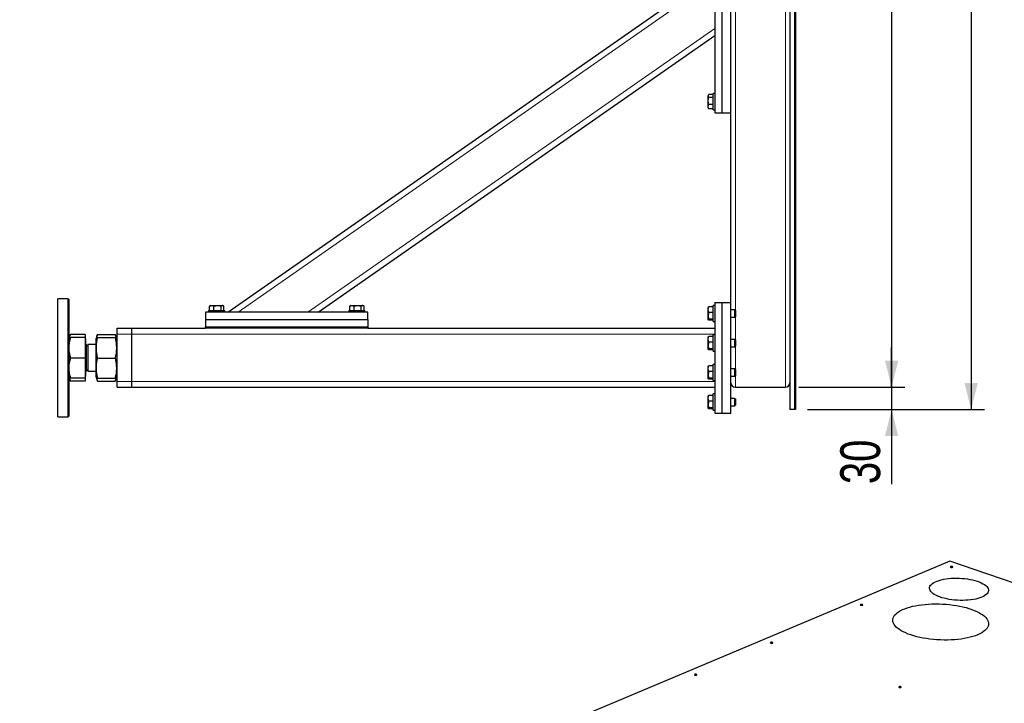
# Model space of a CAD drawing. Header units: millimetres. Extents: x 5 to 589, y 5 to 415.
# Tile 32 of 57: x 234 to 308, y 172 to 224. Entities that reach past the tile are written whole.
import ezdxf

# ---------------------------------------------------------------- set-up
doc = ezdxf.new("R2010")
doc.units = ezdxf.units.MM
doc.layers.add('COTES', color=1, linetype='Continuous')
doc.layers.add('TRAIT-FORT', color=4, linetype='Continuous', lineweight=25)
doc.styles.add('SLDTEXTSTYLE0', font='TXT', dxfattribs={"width": 0.75})
doc.dimstyles.new('SLDDIMSTYLE0', dxfattribs={"dimtxt": 3, "dimasz": 2, "dimexe": 0, "dimexo": 0.0625, "dimgap": 0.75, "dimtad": 1, "dimdec": 0, "dimlfac": 18, "dimrnd": 1e-09, "dimzin": 12, "dimdsep": 46, "dimtxsty": 'SLDTEXTSTYLE0', "dimsah": 1, "dimcen": 0.09, "dimadec": 0, "dimazin": 3, "dimtfac": 1, "dimtdec": 0, "dimtofl": 0, "dimtmove": 0, "dimatfit": 3, "dimfxl": 1, "dimfrac": 2, "dimtolj": 1, "dimtzin": 12, "dimarcsym": 0})
doc.dimstyles.new('SLDDIMSTYLE5', dxfattribs={"dimtxt": 3, "dimasz": 2, "dimexe": 0, "dimexo": 0.0625, "dimgap": 0.75, "dimtad": 1, "dimdec": 0, "dimlfac": 18, "dimrnd": 1e-09, "dimzin": 12, "dimdsep": 46, "dimtxsty": 'SLDTEXTSTYLE0', "dimsah": 1, "dimcen": 0.09, "dimadec": 0, "dimazin": 3, "dimtfac": 1, "dimtdec": 0, "dimtmove": 0, "dimatfit": 0, "dimfxl": 1, "dimfrac": 2, "dimtolj": 1, "dimtzin": 12, "dimarcsym": 0})

# ---------------------------------------------------------------- blocks, each defined once
blk = doc.blocks.new('_D_34')
at = {"layer": 'COTES', "color": 1, "transparency": 16777216}
for p, q in [((293.287, 304.793), (306.512, 304.793)), ((305.512, 304.793), (305.512, 194.237)), ((293.287, 194.237), (306.512, 194.237))]:
    blk.add_line(p, q, dxfattribs=at)
for points in [[(305.512, 304.793), (305.012, 302.793), (306.012, 302.793)], [(305.512, 194.237), (306.012, 196.237), (305.012, 196.237)]]:
    blk.add_solid(points, dxfattribs=at)
at = {"layer": 'COTES', "color": 1, "transparency": 16777216, "char_height": 3, "attachment_point": 1, "rotation": 90, "style": 'SLDTEXTSTYLE0'}
for s, insert in [('Toles', (301.645, 249.88)), ('1990', (301.645, 239.888))]:
    blk.add_mtext(s, dxfattribs=dict(at, insert=insert))
blk = doc.blocks.new('_D_35')
at = {"layer": 'COTES', "color": 1, "transparency": 16777216}
for p, q in [((292.537, 303.126), (300.526, 303.126)), ((299.526, 303.126), (299.526, 195.904)), ((292.537, 195.904), (300.526, 195.904))]:
    blk.add_line(p, q, dxfattribs=at)
for points in [[(299.526, 303.126), (299.026, 301.126), (300.026, 301.126)], [(299.526, 195.904), (300.026, 197.904), (299.026, 197.904)]]:
    blk.add_solid(points, dxfattribs=at)
at = {"layer": 'COTES', "color": 1, "transparency": 16777216, "char_height": 3, "attachment_point": 1, "rotation": 90, "style": 'SLDTEXTSTYLE0'}
for s, insert in [('Cadre', (295.659, 248.255)), ('1930', (295.659, 238.263))]:
    blk.add_mtext(s, dxfattribs=dict(at, insert=insert))
blk = doc.blocks.new('_D_36')
at = {"layer": 'COTES', "color": 1, "transparency": 16777216}
for p, q in [((299.526, 195.904), (299.526, 198.904)), ((292.537, 195.904), (300.526, 195.904)), ((299.526, 195.904), (299.526, 194.237)), ((293.204, 194.237), (300.526, 194.237)), ((299.526, 194.237), (299.526, 188.614))]:
    blk.add_line(p, q, dxfattribs=at)
for points in [[(299.526, 195.904), (300.026, 197.904), (299.026, 197.904)], [(299.526, 194.237), (299.026, 192.237), (300.026, 192.237)]]:
    blk.add_solid(points, dxfattribs=at)
at = {"layer": 'COTES', "color": 1, "transparency": 16777216, "insert": (295.659, 188.614), "char_height": 3, "attachment_point": 1, "rotation": 90, "style": 'SLDTEXTSTYLE0'}
blk.add_mtext('30', dxfattribs=at)

msp = doc.modelspace()

# ---------------------------------------------------------------- linework, layer by layer
at = {"color": 8, "linetype": 'Continuous', "lineweight": 18}
for p, q in [((291.537, 195.904), (291.537, 303.126)), ((287.759, 201.698), (287.759, 257.887)), ((250.314, 201.571), (286.204, 226.584)), ((255.561, 201.571), (286.204, 222.928)), ((287.759, 199.476), (287.759, 201.221)), ((241.204, 199.904), (242.315, 199.904)), ((242.315, 199.904), (286.204, 199.904)), ((287.759, 197.254), (287.759, 198.998)), ((287.759, 195.904), (287.759, 196.776)), ((241.204, 196.348), (242.315, 196.348)), ((242.315, 196.348), (286.204, 196.348))]:
    msp.add_line(p, q, dxfattribs=at)
at = {"layer": 'TRAIT-FORT', "color": 4, "linetype": 'Continuous', "lineweight": 25}
for p, q in [((292.204, 304.793), (292.204, 194.237)), ((292.287, 304.793), (292.287, 194.237)), ((291.871, 261.459), (291.871, 194.237)), ((292.204, 261.459), (292.204, 194.237)), ((286.204, 228.793), (286.204, 216.571)), ((286.759, 216.571), (286.759, 228.793)), ((287.426, 216.571), (287.426, 228.793)), ((249.537, 201.571), (286.204, 227.126)), ((256.338, 201.571), (286.204, 222.386)), ((286.204, 218.015), (286.093, 218.015)), ((286.093, 216.793), (286.093, 218.015)), ((285.741, 217.918), (285.704, 217.852)), ((285.704, 216.955), (285.704, 217.852)), ((286.093, 217.945), (285.76, 217.945)), ((286.093, 217.733), (285.76, 217.733)), ((285.704, 216.955), (285.741, 216.89)), ((285.76, 216.863), (285.743, 216.891)), ((286.093, 217.192), (285.76, 217.192)), ((286.093, 216.863), (285.76, 216.863)), ((286.093, 216.793), (286.204, 216.793)), ((286.204, 216.571), (286.759, 216.571)), ((286.759, 216.571), (287.426, 216.571)), ((287.426, 202.293), (287.426, 216.571)), ((237.509, 202.571), (236.732, 202.571)), ((236.732, 193.682), (236.732, 202.571)), ((237.565, 202.515), (237.509, 202.571)), ((237.509, 199.981), (237.509, 202.571)), ((237.565, 202.515), (237.565, 199.958)), ((248.093, 201.682), (248.093, 201.571)), ((248.093, 201.682), (249.315, 201.682)), ((248.163, 202.015), (248.191, 202.031)), ((248.163, 201.682), (248.163, 202.015)), ((248.255, 202.071), (248.19, 202.033)), ((248.255, 202.071), (249.152, 202.071)), ((248.492, 201.682), (248.492, 202.015)), ((249.033, 201.682), (249.033, 202.015)), ((249.218, 202.033), (249.152, 202.071)), ((249.245, 201.682), (249.245, 202.015)), ((249.315, 201.571), (249.315, 201.682)), ((258.648, 201.682), (258.648, 201.571)), ((258.648, 201.682), (259.871, 201.682)), ((258.718, 202.015), (258.747, 202.031)), ((258.718, 201.682), (258.718, 202.015)), ((258.811, 202.071), (258.746, 202.033)), ((258.811, 202.071), (259.708, 202.071)), ((259.047, 201.682), (259.047, 202.015)), ((259.588, 201.682), (259.588, 202.015)), ((259.773, 202.033), (259.708, 202.071)), ((259.801, 201.682), (259.801, 202.015)), ((259.871, 201.571), (259.871, 201.682)), ((285.72, 201.935), (285.704, 201.908)), ((285.704, 201.011), (285.704, 201.908)), ((286.093, 201.962), (285.76, 201.962)), ((286.204, 202.071), (286.093, 202.071)), ((286.093, 202.024), (286.093, 202.071)), ((286.093, 200.848), (286.093, 202.024)), ((286.204, 202.293), (286.759, 202.293)), ((286.204, 202.293), (286.204, 193.959)), ((286.759, 193.959), (286.759, 202.293)), ((286.759, 202.293), (287.426, 202.293)), ((287.426, 193.959), (287.426, 202.293)), ((287.721, 201.737), (287.426, 201.737)), ((287.759, 201.698), (287.721, 201.737)), ((287.721, 201.182), (287.721, 201.737)), ((287.759, 201.698), (287.759, 201.221)), ((260.093, 201.571), (247.871, 201.571)), ((247.871, 201.571), (247.871, 201.015)), ((247.871, 201.015), (260.093, 201.015)), ((247.871, 201.015), (247.871, 200.459)), ((260.093, 201.015), (260.093, 201.571)), ((260.093, 201.015), (260.093, 200.459)), ((285.704, 201.011), (285.72, 200.984)), ((286.093, 201.527), (285.76, 201.527)), ((286.093, 201.024), (285.76, 201.024)), ((286.093, 200.957), (285.76, 200.957)), ((287.426, 201.182), (287.721, 201.182)), ((287.721, 201.182), (287.759, 201.221)), ((241.204, 200.348), (242.315, 200.348)), ((241.204, 199.904), (241.204, 200.348)), ((242.315, 200.348), (247.871, 200.348)), ((242.315, 199.904), (242.315, 200.348)), ((247.871, 200.459), (260.093, 200.459)), ((247.871, 200.348), (247.871, 200.459)), ((260.093, 200.348), (247.871, 200.348)), ((260.093, 200.459), (260.093, 200.348)), ((260.093, 200.348), (286.204, 200.348)), ((286.093, 200.848), (286.204, 200.848)), ((237.509, 193.682), (237.509, 199.981)), ((237.565, 199.958), (237.565, 193.737)), ((237.695, 199.879), (237.565, 199.654)), ((237.696, 199.878), (237.701, 199.89)), ((238.804, 199.89), (237.701, 199.89)), ((238.804, 199.664), (237.701, 199.664)), ((238.804, 199.643), (237.701, 199.643)), ((238.804, 199.89), (238.804, 199.664)), ((238.804, 199.664), (238.804, 199.643)), ((238.804, 199.643), (238.804, 198.105)), ((238.815, 199.546), (238.804, 199.546)), ((238.815, 199.546), (238.815, 196.706)), ((239.644, 199.655), (239.593, 199.528)), ((239.593, 199.528), (239.593, 196.904)), ((239.734, 199.878), (239.644, 199.655)), ((239.739, 199.89), (239.735, 199.877)), ((239.739, 199.89), (241.057, 199.89)), ((239.739, 199.664), (241.057, 199.664)), ((239.739, 199.643), (241.057, 199.643)), ((241.062, 199.877), (241.057, 199.89)), ((241.152, 199.657), (241.062, 199.878)), ((241.204, 199.528), (241.152, 199.655)), ((241.204, 196.348), (241.204, 199.904)), ((242.315, 196.348), (242.315, 199.904)), ((285.72, 199.713), (285.704, 199.686)), ((285.704, 198.789), (285.704, 199.686)), ((286.093, 199.739), (285.76, 199.739)), ((286.204, 199.848), (286.093, 199.848)), ((286.093, 199.802), (286.093, 199.848)), ((286.093, 198.626), (286.093, 199.802)), ((287.721, 199.515), (287.426, 199.515)), ((287.759, 199.476), (287.721, 199.515)), ((287.721, 198.959), (287.721, 199.515)), ((287.759, 199.476), (287.759, 198.998)), ((238.991, 199.006), (238.871, 199.126)), ((238.871, 199.126), (238.871, 198.986)), ((238.871, 198.986), (238.871, 197.126)), ((239.593, 199.126), (238.991, 199.126)), ((238.991, 199.126), (238.991, 197.126)), ((285.704, 198.789), (285.72, 198.761)), ((286.093, 199.305), (285.76, 199.305)), ((286.093, 198.802), (285.76, 198.802)), ((286.093, 198.735), (285.76, 198.735)), ((287.426, 198.959), (287.721, 198.959)), ((287.721, 198.959), (287.759, 198.998)), ((238.804, 198.105), (237.701, 198.105)), ((238.804, 198.105), (238.804, 196.588)), ((239.739, 198.105), (241.057, 198.105)), ((286.093, 198.626), (286.204, 198.626)), ((238.871, 197.126), (238.991, 197.246)), ((285.72, 197.491), (285.704, 197.464)), ((285.704, 196.566), (285.704, 197.464)), ((286.093, 197.517), (285.76, 197.517)), ((286.204, 197.626), (286.093, 197.626)), ((286.093, 197.579), (286.093, 197.626)), ((286.093, 196.404), (286.093, 197.579)), ((287.721, 197.293), (287.426, 197.293)), ((287.759, 197.254), (287.721, 197.293)), ((287.721, 196.737), (287.721, 197.293)), ((287.759, 197.254), (287.759, 196.776)), ((237.565, 196.598), (237.695, 196.374)), ((238.804, 196.588), (237.701, 196.588)), ((238.804, 196.706), (238.815, 196.706)), ((238.804, 196.588), (238.804, 196.362)), ((238.991, 197.126), (239.593, 197.126)), ((239.593, 196.904), (239.593, 196.724)), ((239.593, 196.724), (239.644, 196.597)), ((239.644, 196.597), (239.734, 196.374)), ((239.739, 196.588), (241.057, 196.588)), ((241.062, 196.374), (241.152, 196.597)), ((241.152, 196.597), (241.204, 196.724)), ((285.704, 196.566), (285.72, 196.539)), ((286.093, 197.082), (285.76, 197.082)), ((286.093, 196.58), (285.76, 196.58)), ((286.093, 196.513), (285.76, 196.513)), ((287.426, 196.737), (287.721, 196.737)), ((287.721, 196.737), (287.759, 196.776)), ((238.804, 196.362), (237.701, 196.362)), ((239.739, 196.362), (241.057, 196.362)), ((241.204, 195.904), (241.204, 196.348)), ((241.204, 195.904), (242.315, 195.904)), ((242.315, 195.904), (242.315, 196.348)), ((242.315, 195.904), (286.204, 195.904)), ((286.093, 196.404), (286.204, 196.404)), ((287.759, 195.904), (291.537, 195.904)), ((285.72, 195.269), (285.704, 195.241)), ((285.704, 194.344), (285.704, 195.241)), ((286.093, 195.295), (285.76, 195.295)), ((286.204, 195.404), (286.093, 195.404)), ((286.093, 195.357), (286.093, 195.404)), ((286.093, 194.182), (286.093, 195.357)), ((287.721, 195.071), (287.426, 195.071)), ((287.759, 195.032), (287.721, 195.071)), ((287.721, 194.515), (287.721, 195.071)), ((287.759, 195.032), (287.759, 194.554)), ((285.704, 194.344), (285.72, 194.317)), ((286.093, 194.86), (285.76, 194.86)), ((286.093, 194.358), (285.76, 194.358)), ((286.093, 194.29), (285.76, 194.29)), ((287.426, 194.515), (287.721, 194.515)), ((287.721, 194.515), (287.759, 194.554)), ((236.732, 193.682), (237.509, 193.682)), ((237.509, 193.682), (237.565, 193.737)), ((286.093, 194.182), (286.204, 194.182)), ((286.204, 193.959), (286.759, 193.959)), ((286.759, 193.959), (287.426, 193.959)), ((292.204, 194.237), (291.871, 194.237)), ((292.287, 194.237), (292.204, 194.237)), ((303.922, 182.82), (233.871, 153.34)), ((346.843, 167.991), (303.922, 182.82))]:
    msp.add_line(p, q, dxfattribs=at)
at = {"layer": 'TRAIT-FORT', "color": 4, "linetype": 'Continuous', "lineweight": 25, "flags": 128}
for points in [[(304.111, 182.35), (304.129, 182.362), (304.132, 182.375), (304.122, 182.389), (304.098, 182.401), (304.066, 182.408), (304.029, 182.411), (303.994, 182.408), (303.965, 182.401), (303.948, 182.389), (303.944, 182.375), (303.955, 182.362), (303.978, 182.35), (304.011, 182.343), (304.048, 182.34), (304.083, 182.343), (304.111, 182.35)], [(306.316, 180.102), (306.177, 180.05), (306.024, 180.002), (305.858, 179.961), (305.681, 179.927), (305.495, 179.899), (305.3, 179.878), (305.1, 179.864), (304.895, 179.858), (304.688, 179.859), (304.48, 179.867), (304.273, 179.883), (304.068, 179.905), (303.869, 179.935), (303.676, 179.971), (303.491, 180.014), (303.315, 180.063), (303.151, 180.117), (303, 180.176), (302.863, 180.24), (302.741, 180.308), (302.635, 180.38), (302.547, 180.454), (302.477, 180.53), (302.425, 180.608), (302.392, 180.686), (302.379, 180.765), (302.386, 180.843), (302.411, 180.919), (302.456, 180.994), (302.52, 181.066), (302.602, 181.135), (302.702, 181.2), (302.818, 181.26), (302.95, 181.316), (303.097, 181.366), (303.257, 181.41), (303.428, 181.448), (303.61, 181.479), (303.8, 181.504), (303.998, 181.521), (304.201, 181.531), (304.407, 181.534), (304.615, 181.529), (304.823, 181.517), (305.029, 181.498), (305.231, 181.472), (305.427, 181.439), (305.617, 181.399), (305.797, 181.353), (305.967, 181.302), (306.125, 181.245), (306.269, 181.183), (306.399, 181.117), (306.513, 181.048), (306.61, 180.975), (306.689, 180.9), (306.75, 180.822), (306.793, 180.744), (306.815, 180.666), (306.819, 180.587), (306.803, 180.51), (306.767, 180.434), (306.713, 180.361), (306.64, 180.29), (306.549, 180.223), (306.441, 180.161), (306.316, 180.102)], [(297.335, 179.498), (297.352, 179.51), (297.356, 179.524), (297.345, 179.537), (297.322, 179.549), (297.289, 179.557), (297.253, 179.559), (297.217, 179.557), (297.189, 179.549), (297.172, 179.537), (297.168, 179.524), (297.179, 179.51), (297.202, 179.498), (297.235, 179.491), (297.271, 179.488), (297.306, 179.491), (297.335, 179.498)], [(306.008, 177.271), (305.831, 177.202), (305.641, 177.139), (305.436, 177.082), (305.22, 177.032), (304.993, 176.988), (304.756, 176.951), (304.511, 176.921), (304.259, 176.898), (304.001, 176.882), (303.738, 176.874), (303.473, 176.873), (303.207, 176.879), (302.94, 176.893), (302.675, 176.914), (302.413, 176.943), (302.156, 176.978), (301.904, 177.021), (301.66, 177.07), (301.424, 177.125), (301.197, 177.187), (300.982, 177.254), (300.779, 177.327), (300.589, 177.404), (300.414, 177.486), (300.254, 177.572), (300.11, 177.662), (299.983, 177.755), (299.874, 177.85), (299.783, 177.948), (299.711, 178.047), (299.658, 178.147), (299.624, 178.248), (299.61, 178.348), (299.616, 178.448), (299.642, 178.547), (299.687, 178.644), (299.751, 178.739), (299.834, 178.831), (299.936, 178.92), (300.055, 179.005), (300.192, 179.086), (300.346, 179.162), (300.515, 179.233), (300.699, 179.299), (300.896, 179.359), (301.107, 179.413), (301.328, 179.46), (301.561, 179.501), (301.802, 179.534), (302.051, 179.561), (302.306, 179.58), (302.566, 179.592), (302.83, 179.597), (303.096, 179.594), (303.363, 179.584), (303.629, 179.566), (303.892, 179.541), (304.152, 179.509), (304.407, 179.47), (304.655, 179.424), (304.896, 179.372), (305.127, 179.314), (305.348, 179.249), (305.557, 179.179), (305.754, 179.104), (305.937, 179.025), (306.104, 178.94), (306.256, 178.852), (306.392, 178.761), (306.51, 178.667), (306.61, 178.57), (306.692, 178.472), (306.754, 178.372), (306.798, 178.272), (306.821, 178.171), (306.826, 178.071), (306.81, 177.971), (306.775, 177.873), (306.72, 177.777), (306.646, 177.684), (306.554, 177.593), (306.443, 177.506), (306.315, 177.423), (306.169, 177.344), (306.008, 177.271)], [(290.559, 176.647), (290.576, 176.658), (290.579, 176.672), (290.569, 176.686), (290.545, 176.697), (290.513, 176.705), (290.476, 176.708), (290.441, 176.705), (290.413, 176.697), (290.395, 176.686), (290.392, 176.672), (290.402, 176.658), (290.426, 176.647), (290.458, 176.639), (290.495, 176.636), (290.53, 176.639), (290.559, 176.647)], [(284.838, 174.239), (284.856, 174.251), (284.859, 174.265), (284.848, 174.278), (284.825, 174.29), (284.793, 174.298), (284.756, 174.3), (284.721, 174.298), (284.692, 174.29), (284.675, 174.278), (284.671, 174.265), (284.682, 174.251), (284.705, 174.239), (284.738, 174.232), (284.775, 174.229), (284.81, 174.232), (284.838, 174.239)], [(300.229, 173.306), (300.246, 173.317), (300.25, 173.331), (300.239, 173.345), (300.216, 173.356), (300.183, 173.364), (300.147, 173.367), (300.111, 173.364), (300.083, 173.356), (300.066, 173.345), (300.062, 173.331), (300.073, 173.317), (300.096, 173.306), (300.129, 173.298), (300.165, 173.295), (300.2, 173.298), (300.229, 173.306)]]:
    msp.add_lwpolyline(points, dxfattribs=at)
at = {"layer": 'TRAIT-FORT', "color": 4, "linetype": 'Continuous', "lineweight": 25}
for centre, radius, start, end in [((238.871, 199.182), 0.0556, 180, 270), ((238.871, 197.071), 0.0556, 90, 180), ((287.759, 196.237), 0.333, 180, 270), ((291.537, 196.237), 0.333, 270, 0)]:
    msp.add_arc(centre, radius, start, end, dxfattribs=at)
for points, knots in [([(285.76, 217.192), (285.751, 217.226), (285.732, 217.294), (285.716, 217.41), (285.717, 217.539), (285.736, 217.641), (285.752, 217.705), (285.757, 217.724), (285.76, 217.733)], [0, 0, 0, 0, 0.192003, 0.385859, 0.637822, 0.896593, 0.948284, 1, 1, 1, 1]), ([(285.76, 217.945), (285.748, 217.927), (285.723, 217.889), (285.714, 217.834), (285.727, 217.781), (285.749, 217.749), (285.76, 217.733)], [0, 0, 0, 0, 0.264605, 0.534948, 0.765343, 1, 1, 1, 1]), ([(285.76, 216.863), (285.748, 216.891), (285.723, 216.949), (285.714, 217.034), (285.727, 217.116), (285.749, 217.166), (285.76, 217.192)], [0, 0, 0, 0, 0.2646049, 0.5349477, 0.7653431, 1, 1, 1, 1]), ([(248.163, 202.015), (248.191, 202.027), (248.249, 202.052), (248.335, 202.061), (248.416, 202.047), (248.466, 202.026), (248.492, 202.015)], [0, 0, 0, 0, 0.264605, 0.534948, 0.765343, 1, 1, 1, 1]), ([(248.492, 202.015), (248.526, 202.024), (248.594, 202.042), (248.71, 202.058), (248.839, 202.057), (248.941, 202.039), (249.005, 202.022), (249.024, 202.017), (249.033, 202.015)], [0, 0, 0, 0, 0.192003, 0.385859, 0.637822, 0.896593, 0.948284, 1, 1, 1, 1]), ([(249.245, 202.015), (249.227, 202.027), (249.189, 202.052), (249.134, 202.061), (249.081, 202.047), (249.049, 202.026), (249.033, 202.015)], [0, 0, 0, 0, 0.2646049, 0.5349477, 0.7653431, 1, 1, 1, 1]), ([(258.718, 202.015), (258.747, 202.027), (258.805, 202.052), (258.89, 202.061), (258.972, 202.047), (259.022, 202.026), (259.047, 202.015)], [0, 0, 0, 0, 0.264605, 0.534948, 0.765343, 1, 1, 1, 1]), ([(259.047, 202.015), (259.081, 202.024), (259.149, 202.042), (259.265, 202.058), (259.395, 202.057), (259.497, 202.039), (259.561, 202.022), (259.579, 202.017), (259.588, 202.015)], [0, 0, 0, 0, 0.192003, 0.385859, 0.637822, 0.896593, 0.948284, 1, 1, 1, 1]), ([(259.801, 202.015), (259.782, 202.027), (259.745, 202.052), (259.69, 202.061), (259.637, 202.047), (259.605, 202.026), (259.588, 202.015)], [0, 0, 0, 0, 0.2646049, 0.5349477, 0.7653431, 1, 1, 1, 1]), ([(285.76, 201.527), (285.748, 201.564), (285.723, 201.641), (285.714, 201.754), (285.727, 201.862), (285.749, 201.928), (285.76, 201.962)], [0, 0, 0, 0, 0.264605, 0.534948, 0.765343, 1, 1, 1, 1]), ([(285.721, 201.935), (285.721, 201.936), (285.721, 201.943), (285.737, 201.951), (285.755, 201.959), (285.76, 201.962)], [0, 0, 0, 0, 0.082237, 0.737977, 1, 1, 1, 1]), ([(285.76, 200.957), (285.751, 200.961), (285.732, 200.97), (285.716, 200.984), (285.717, 201), (285.736, 201.013), (285.752, 201.021), (285.757, 201.023), (285.76, 201.024)], [0, 0, 0, 0, 0.192003, 0.385859, 0.637822, 0.896593, 0.948284, 1, 1, 1, 1]), ([(285.76, 201.527), (285.748, 201.483), (285.723, 201.395), (285.714, 201.264), (285.727, 201.14), (285.749, 201.063), (285.76, 201.024)], [0, 0, 0, 0, 0.264605, 0.534948, 0.765343, 1, 1, 1, 1]), ([(237.701, 199.664), (237.664, 199.663), (237.608, 199.66), (237.571, 199.656), (237.567, 199.655), (237.565, 199.654)], [0, 0, 0, 0, 0.495251, 0.746818, 1, 1, 1, 1]), ([(237.565, 199.654), (237.572, 199.652), (237.586, 199.648), (237.663, 199.645), (237.701, 199.643)], [0, 0, 0, 0, 0.494511, 1, 1, 1, 1]), ([(237.701, 199.643), (237.664, 199.518), (237.608, 199.33), (237.571, 199.071), (237.567, 198.94), (237.565, 198.874)], [0, 0, 0, 0, 0.495251, 0.746818, 1, 1, 1, 1]), ([(237.701, 199.89), (237.661, 199.817), (237.619, 199.741), (237.601, 199.662), (237.6, 199.659)], [0, 0, 0, 0, 0.955239, 1, 1, 1, 1]), ([(239.739, 199.643), (239.717, 199.644), (239.676, 199.647), (239.646, 199.651), (239.641, 199.655), (239.657, 199.658), (239.688, 199.661), (239.722, 199.663), (239.739, 199.664)], [0, 0, 0, 0, 0.202068, 0.3827, 0.555315, 0.692992, 0.838894, 1, 1, 1, 1]), ([(239.739, 198.105), (239.717, 198.207), (239.676, 198.402), (239.646, 198.688), (239.641, 198.942), (239.657, 199.177), (239.688, 199.405), (239.722, 199.561), (239.739, 199.643)], [0, 0, 0, 0, 0.202068, 0.3827, 0.555315, 0.692992, 0.838894, 1, 1, 1, 1]), ([(239.669, 199.659), (239.676, 199.688), (239.692, 199.766), (239.721, 199.842), (239.739, 199.89)], [0, 0, 0, 0, 0.375349, 1, 1, 1, 1]), ([(241.057, 199.89), (241.081, 199.83), (241.11, 199.753), (241.124, 199.676), (241.126, 199.659)], [0, 0, 0, 0, 0.783639, 1, 1, 1, 1]), ([(241.057, 199.664), (241.079, 199.663), (241.12, 199.66), (241.151, 199.656), (241.156, 199.653), (241.14, 199.65), (241.109, 199.646), (241.075, 199.644), (241.057, 199.643)], [0, 0, 0, 0, 0.202068, 0.3827, 0.555315, 0.692992, 0.838894, 1, 1, 1, 1]), ([(241.057, 199.643), (241.079, 199.54), (241.12, 199.346), (241.151, 199.06), (241.156, 198.806), (241.14, 198.571), (241.109, 198.342), (241.075, 198.187), (241.057, 198.105)], [0, 0, 0, 0, 0.202068, 0.3827, 0.555315, 0.692992, 0.838894, 1, 1, 1, 1]), ([(285.76, 199.305), (285.748, 199.342), (285.723, 199.419), (285.714, 199.532), (285.727, 199.64), (285.749, 199.706), (285.76, 199.739)], [0, 0, 0, 0, 0.264605, 0.534948, 0.765343, 1, 1, 1, 1]), ([(285.721, 199.713), (285.721, 199.714), (285.721, 199.72), (285.737, 199.729), (285.755, 199.737), (285.76, 199.739)], [0, 0, 0, 0, 0.082237, 0.737977, 1, 1, 1, 1]), ([(237.565, 198.874), (237.568, 198.788), (237.573, 198.659), (237.6, 198.49), (237.636, 198.318), (237.675, 198.191), (237.701, 198.105)], [0, 0, 0, 0, 0.328893, 0.494578, 0.657775, 1, 1, 1, 1]), ([(285.76, 198.735), (285.751, 198.739), (285.732, 198.748), (285.716, 198.762), (285.717, 198.778), (285.736, 198.791), (285.752, 198.799), (285.757, 198.801), (285.76, 198.802)], [0, 0, 0, 0, 0.192003, 0.385859, 0.637822, 0.896593, 0.948284, 1, 1, 1, 1]), ([(285.76, 199.305), (285.748, 199.261), (285.723, 199.173), (285.714, 199.042), (285.727, 198.917), (285.749, 198.841), (285.76, 198.802)], [0, 0, 0, 0, 0.264605, 0.534948, 0.765343, 1, 1, 1, 1]), ([(237.701, 198.105), (237.676, 198.023), (237.637, 197.9), (237.602, 197.734), (237.573, 197.563), (237.568, 197.434), (237.565, 197.346)], [0, 0, 0, 0, 0.329812, 0.495383, 0.659853, 1, 1, 1, 1]), ([(239.739, 196.588), (239.717, 196.689), (239.676, 196.881), (239.646, 197.163), (239.641, 197.413), (239.657, 197.645), (239.688, 197.87), (239.722, 198.024), (239.739, 198.105)], [0, 0, 0, 0, 0.202068, 0.3827, 0.555315, 0.692992, 0.838894, 1, 1, 1, 1]), ([(241.057, 198.105), (241.079, 198.003), (241.12, 197.812), (241.151, 197.53), (241.156, 197.279), (241.14, 197.047), (241.109, 196.822), (241.075, 196.668), (241.057, 196.588)], [0, 0, 0, 0, 0.202068, 0.3827, 0.555315, 0.692992, 0.838894, 1, 1, 1, 1]), ([(237.565, 197.346), (237.572, 197.219), (237.586, 196.962), (237.663, 196.713), (237.701, 196.588)], [0, 0, 0, 0, 0.494511, 1, 1, 1, 1]), ([(285.76, 197.082), (285.748, 197.12), (285.723, 197.196), (285.714, 197.309), (285.727, 197.418), (285.749, 197.484), (285.76, 197.517)], [0, 0, 0, 0, 0.264605, 0.534948, 0.765343, 1, 1, 1, 1]), ([(285.721, 197.491), (285.721, 197.492), (285.721, 197.498), (285.737, 197.507), (285.755, 197.515), (285.76, 197.517)], [0, 0, 0, 0, 0.082237, 0.737977, 1, 1, 1, 1]), ([(237.701, 196.588), (237.676, 196.589), (237.637, 196.591), (237.602, 196.593), (237.573, 196.595), (237.568, 196.597), (237.565, 196.598)], [0, 0, 0, 0, 0.329812, 0.495383, 0.659853, 1, 1, 1, 1]), ([(237.597, 196.594), (237.598, 196.588), (237.606, 196.559), (237.636, 196.482), (237.675, 196.41), (237.701, 196.362)], [0, 0, 0, 0, 0.066213, 0.367727, 1, 1, 1, 1]), ([(239.646, 196.598), (239.646, 196.598), (239.643, 196.597), (239.658, 196.594), (239.688, 196.591), (239.721, 196.589), (239.739, 196.588)], [0, 0, 0, 0, 0.091747, 0.372947, 0.670947, 1, 1, 1, 1]), ([(239.735, 196.375), (239.713, 196.429), (239.684, 196.501), (239.672, 196.574), (239.668, 196.593)], [0, 0, 0, 0, 0.73605, 1, 1, 1, 1]), ([(241.057, 196.588), (241.079, 196.589), (241.12, 196.592), (241.149, 196.595), (241.15, 196.597), (241.15, 196.598)], [0, 0, 0, 0, 0.412744, 0.781701, 1, 1, 1, 1]), ([(241.13, 196.594), (241.123, 196.562), (241.107, 196.489), (241.079, 196.417), (241.062, 196.375)], [0, 0, 0, 0, 0.426746, 1, 1, 1, 1]), ([(285.76, 196.513), (285.751, 196.517), (285.732, 196.525), (285.716, 196.54), (285.717, 196.556), (285.736, 196.569), (285.752, 196.577), (285.757, 196.579), (285.76, 196.58)], [0, 0, 0, 0, 0.192003, 0.385859, 0.637822, 0.896593, 0.948284, 1, 1, 1, 1]), ([(285.76, 197.082), (285.748, 197.039), (285.723, 196.951), (285.714, 196.82), (285.727, 196.695), (285.749, 196.619), (285.76, 196.58)], [0, 0, 0, 0, 0.264605, 0.534948, 0.765343, 1, 1, 1, 1]), ([(285.76, 194.86), (285.748, 194.898), (285.723, 194.974), (285.714, 195.087), (285.727, 195.195), (285.749, 195.262), (285.76, 195.295)], [0, 0, 0, 0, 0.264605, 0.534948, 0.765343, 1, 1, 1, 1]), ([(285.721, 195.269), (285.721, 195.269), (285.721, 195.276), (285.737, 195.285), (285.755, 195.293), (285.76, 195.295)], [0, 0, 0, 0, 0.082237, 0.737977, 1, 1, 1, 1]), ([(285.76, 194.29), (285.751, 194.295), (285.732, 194.303), (285.716, 194.318), (285.717, 194.334), (285.736, 194.346), (285.752, 194.354), (285.757, 194.357), (285.76, 194.358)], [0, 0, 0, 0, 0.192003, 0.385859, 0.637822, 0.896593, 0.948284, 1, 1, 1, 1]), ([(285.76, 194.86), (285.748, 194.816), (285.723, 194.728), (285.714, 194.598), (285.727, 194.473), (285.749, 194.396), (285.76, 194.358)], [0, 0, 0, 0, 0.264605, 0.534948, 0.765343, 1, 1, 1, 1])]:
    msp.add_open_spline(points, degree=3, knots=knots, dxfattribs=at)

# ---------------------------------------------------------------- dimensions: what is measured, and where the dimension line sits
at = {"layer": 'COTES', "color": 1}
for base, p1, p2, text, picture, middle in [((305.512, 194.237), (292.287, 304.793), (292.287, 194.237), '<> Toles', '_D_34', (305.512, 249.515)), ((299.526, 195.904), (291.537, 303.126), (291.537, 195.904), '<> Cadre', '_D_35', (299.526, 249.515))]:
    dim = msp.add_linear_dim(base=base, p1=p1, p2=p2, angle=90, text=text, dimstyle='SLDDIMSTYLE0', dxfattribs=at)
    dim.commit()
    dim.dimension.update_dxf_attribs({"geometry": picture, "text_midpoint": middle, "dimtype": 160})
dim = msp.add_linear_dim(base=(299.526, 194.237), p1=(291.537, 195.904), p2=(292.204, 194.237), angle=90, dimstyle='SLDDIMSTYLE5', dxfattribs=at)
dim.commit()
dim.dimension.update_dxf_attribs({"geometry": '_D_36', "text_midpoint": (299.526, 190.83), "dimtype": 160})

doc.saveas('drawing.dxf')
